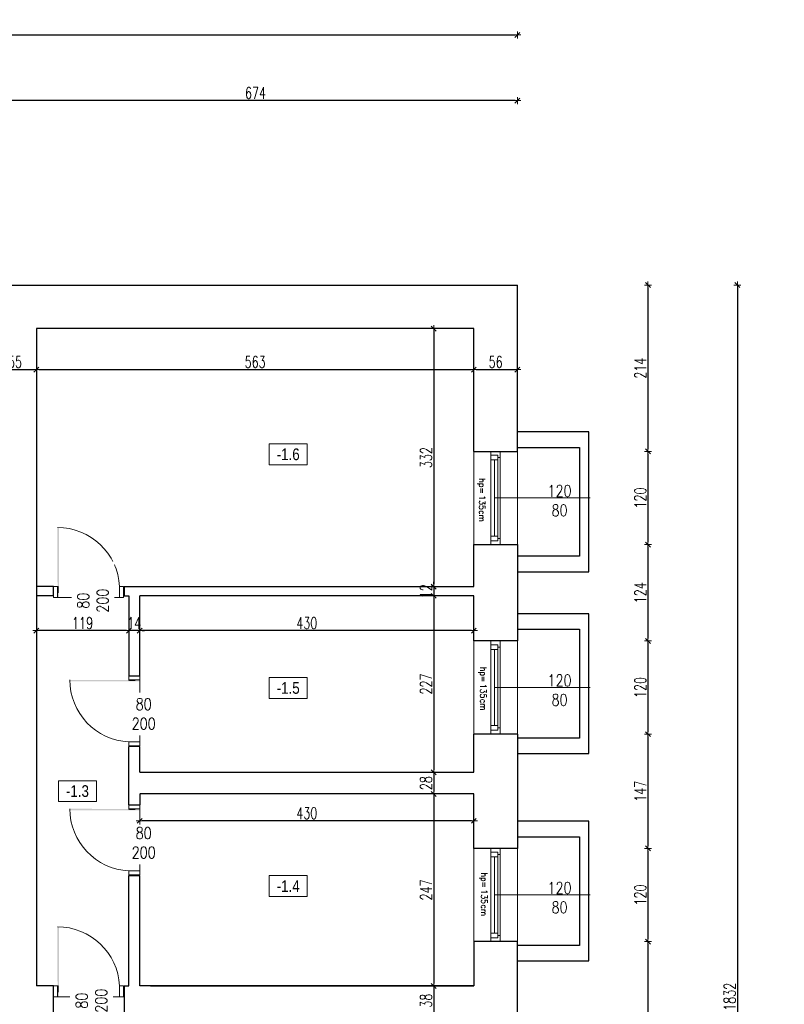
# Model space of a CAD drawing. Header units: millimetres. Extents: x 0 to 111311, y -48878 to -25280.
# Tile 55 of 244: x 70646 to 71630, y -31387 to -30120. Entities that reach past the tile are written whole.
import ezdxf

# ---------------------------------------------------------------- set-up
doc = ezdxf.new("R2010")
doc.units = ezdxf.units.MM
doc.linetypes.add('STRICHPUNKT', pattern=[0.5, 0.35, -0.05, 0.05, -0.05])
doc.layers.get('Defpoints').update_dxf_attribs({"color": 30})
for name, color, linetype, lineweight in [('J opisy', 7, 'Continuous', 9), ('J stolarka_okna', 144, 'Continuous', 0), ('J wymiary', 1, 'Continuous', 9), ('OPIS', 7, 'Continuous', 5), ('sciany', 252, 'Continuous', 30)]:
    doc.layers.add(name, color=color, linetype=linetype, lineweight=lineweight)
doc.styles.add('ADESK2', font='simplex', dxfattribs={"width": 0.7})
doc.styles.add('MtXpl_simplex_shx', font='simplex.shx')
doc.styles.get("Standard").update_dxf_attribs({"font": 'arial.ttf'})
doc.dimstyles.new('1-100', dxfattribs={"dimscale": 1.5, "dimtxt": 10, "dimasz": 2, "dimexe": 1, "dimexo": 1, "dimgap": 1.5, "dimtad": 1, "dimdec": 0, "dimrnd": 0.5, "dimdsep": 46, "dimtxsty": 'ADESK2', "dimblk": 'wymiar', "dimcen": -1, "dimdle": 5, "dimse1": 1, "dimse2": 1, "dimclrd": 256, "dimclre": 256, "dimclrt": 256, "dimadec": 0, "dimazin": 0, "dimtfac": 1, "dimtdec": 0, "dimtix": 1, "dimtmove": 0, "dimatfit": 3, "dimfxl": 20, "dimfxlon": 1, "dimtolj": 1, "dimtzin": 0, "dimarcsym": 0})

# ---------------------------------------------------------------- blocks, each defined once
blk = doc.blocks.new('wymiar')
for p, q in [((1.5, 0), (-1.5, 0)), ((1.06, 1.06), (-1.06, -1.06)), ((0, 1.5), (0, -1.5))]:
    blk.add_line(p, q)
blk = doc.blocks.new('*D1636')
at = {"layer": 'Defpoints', "color": 0, "ltscale": 4}
for p in [(91955.5, -30760.6), (0, -30978.1), (91914.8, -30978.1)]:
    blk.add_point(p, dxfattribs=at)
at = {"layer": 'J wymiary', "lineweight": -2}
blk.add_line((91914.8, -30763.6), (91914.8, -30975.1), dxfattribs=at)
at = {"layer": 'J wymiary', "lineweight": -2, "ltscale": 4, "xscale": 3, "yscale": 3, "zscale": 3}
for p, rotation in [((91914.8, -30760.6), 90), ((91914.8, -30978.1), 270)]:
    blk.add_blockref('wymiar', p, dxfattribs=dict(at, rotation=rotation))
at = {"layer": 'J wymiary', "ltscale": 4, "insert": (91905.1, -30869.4), "char_height": 15, "attachment_point": 5, "rotation": 90, "style": 'ADESK2'}
blk.add_mtext('\\A1;218', dxfattribs=at)
blk = doc.blocks.new('*D2959')
at = {"layer": 'Defpoints', "color": 0, "ltscale": 4}
for p in [(71230.6, -30517.3), (71179, -30849.3), (71230.6, -30849.3)]:
    blk.add_point(p, dxfattribs=at)
at = {"layer": 'J wymiary', "lineweight": -2}
blk.add_line((71179, -30520.3), (71179, -30846.3), dxfattribs=at)
at = {"layer": 'J wymiary', "lineweight": -2, "ltscale": 4, "xscale": 3, "yscale": 3, "zscale": 3}
for p, rotation in [((71179, -30517.3), 90), ((71179, -30849.3), 270)]:
    blk.add_blockref('wymiar', p, dxfattribs=dict(at, rotation=rotation))
at = {"layer": 'J wymiary', "ltscale": 4, "insert": (71169.2, -30683.3), "char_height": 15, "attachment_point": 5, "rotation": 90, "style": 'ADESK2'}
blk.add_mtext('\\A1;332', dxfattribs=at)
blk = doc.blocks.new('*D2960')
at = {"layer": 'Defpoints', "color": 0, "ltscale": 4}
for p in [(71179, -30849.3), (71179, -30861.3), (71179, -30861.3)]:
    blk.add_point(p, dxfattribs=at)
at = {"layer": 'J wymiary', "lineweight": -2}
for p, q in [((71179, -30846.3), (71179, -30843.3)), ((71179, -30849.3), (71179, -30861.3)), ((71179, -30864.3), (71179, -30867.3))]:
    blk.add_line(p, q, dxfattribs=at)
at = {"layer": 'J wymiary', "lineweight": -2, "ltscale": 4, "xscale": 3, "yscale": 3, "zscale": 3}
for p, rotation in [((71179, -30849.3), 270), ((71179, -30861.3), 90)]:
    blk.add_blockref('wymiar', p, dxfattribs=dict(at, rotation=rotation))
at = {"layer": 'J wymiary', "ltscale": 4, "insert": (71169.2, -30855.3), "char_height": 15, "attachment_point": 5, "rotation": 90, "style": 'ADESK2'}
blk.add_mtext('\\A1;12', dxfattribs=at)
blk = doc.blocks.new('*D2961')
at = {"layer": 'Defpoints', "color": 0, "ltscale": 4}
for p in [(71179, -30861.3), (71179, -31088.3), (71179, -31088.3)]:
    blk.add_point(p, dxfattribs=at)
at = {"layer": 'J wymiary', "lineweight": -2}
blk.add_line((71179, -30864.3), (71179, -31085.3), dxfattribs=at)
at = {"layer": 'J wymiary', "lineweight": -2, "ltscale": 4, "xscale": 3, "yscale": 3, "zscale": 3}
for p, rotation in [((71179, -30861.3), 90), ((71179, -31088.3), 270)]:
    blk.add_blockref('wymiar', p, dxfattribs=dict(at, rotation=rotation))
at = {"layer": 'J wymiary', "ltscale": 4, "insert": (71169.2, -30974.8), "char_height": 15, "attachment_point": 5, "rotation": 90, "style": 'ADESK2'}
blk.add_mtext('\\A1;227', dxfattribs=at)
blk = doc.blocks.new('*D2962')
at = {"layer": 'Defpoints', "color": 0, "ltscale": 4}
for p in [(71179, -31088.3), (71179, -31116.3), (71179, -31116.3)]:
    blk.add_point(p, dxfattribs=at)
at = {"layer": 'J wymiary', "lineweight": -2}
blk.add_line((71179, -31091.3), (71179, -31113.3), dxfattribs=at)
at = {"layer": 'J wymiary', "lineweight": -2, "ltscale": 4, "xscale": 3, "yscale": 3, "zscale": 3}
for p, rotation in [((71179, -31088.3), 90), ((71179, -31116.3), 270)]:
    blk.add_blockref('wymiar', p, dxfattribs=dict(at, rotation=rotation))
at = {"layer": 'J wymiary', "ltscale": 4, "insert": (71169.2, -31102.3), "char_height": 15, "attachment_point": 5, "rotation": 90, "style": 'ADESK2'}
blk.add_mtext('\\A1;28', dxfattribs=at)
blk = doc.blocks.new('*D2963')
at = {"layer": 'Defpoints', "color": 0, "ltscale": 4}
for p in [(71179, -31116.3), (71179, -31363.3), (71179, -31363.3)]:
    blk.add_point(p, dxfattribs=at)
at = {"layer": 'J wymiary', "lineweight": -2}
blk.add_line((71179, -31119.3), (71179, -31360.3), dxfattribs=at)
at = {"layer": 'J wymiary', "lineweight": -2, "ltscale": 4, "xscale": 3, "yscale": 3, "zscale": 3}
for p, rotation in [((71179, -31116.3), 90), ((71179, -31363.3), 270)]:
    blk.add_blockref('wymiar', p, dxfattribs=dict(at, rotation=rotation))
at = {"layer": 'J wymiary', "ltscale": 4, "insert": (71169.2, -31239.8), "char_height": 15, "attachment_point": 5, "rotation": 90, "style": 'ADESK2'}
blk.add_mtext('\\A1;247', dxfattribs=at)
blk = doc.blocks.new('*D2964')
at = {"layer": 'Defpoints', "color": 0, "ltscale": 4}
for p in [(71179, -31363.3), (71179, -31401.3), (71179, -31401.3)]:
    blk.add_point(p, dxfattribs=at)
at = {"layer": 'J wymiary', "lineweight": -2}
blk.add_line((71179, -31366.3), (71179, -31398.3), dxfattribs=at)
at = {"layer": 'J wymiary', "lineweight": -2, "ltscale": 4, "xscale": 3, "yscale": 3, "zscale": 3}
for p, rotation in [((71179, -31363.3), 90), ((71179, -31401.3), 270)]:
    blk.add_blockref('wymiar', p, dxfattribs=dict(at, rotation=rotation))
at = {"layer": 'J wymiary', "ltscale": 4, "insert": (71169.2, -31382.3), "char_height": 15, "attachment_point": 5, "rotation": 90, "style": 'ADESK2'}
blk.add_mtext('\\A1;38', dxfattribs=at)
blk = doc.blocks.new('*D3034')
at = {"layer": 'Defpoints', "color": 0, "ltscale": 4}
for p in [(70612.6, -30570), (70667.6, -30570), (70667.6, -30570)]:
    blk.add_point(p, dxfattribs=at)
at = {"layer": 'J wymiary', "lineweight": -2}
blk.add_line((70615.6, -30570), (70664.6, -30570), dxfattribs=at)
at = {"layer": 'J wymiary', "lineweight": -2, "ltscale": 4, "xscale": 3, "yscale": 3, "zscale": 3, "rotation": 180}
blk.add_blockref('wymiar', (70612.6, -30570), dxfattribs=at)
at = {"layer": 'J wymiary', "lineweight": -2, "ltscale": 4, "xscale": 3, "yscale": 3, "zscale": 3}
blk.add_blockref('wymiar', (70667.6, -30570), dxfattribs=at)
at = {"layer": 'J wymiary', "ltscale": 4, "insert": (70640.1, -30560.3), "char_height": 15, "attachment_point": 5, "style": 'ADESK2'}
blk.add_mtext('\\A1;55', dxfattribs=at)
blk = doc.blocks.new('*D3035')
at = {"layer": 'Defpoints', "color": 0, "ltscale": 4}
for p in [(70667.6, -30570), (71230.6, -30570), (71230.6, -30570)]:
    blk.add_point(p, dxfattribs=at)
at = {"layer": 'J wymiary', "lineweight": -2}
blk.add_line((70670.6, -30570), (71227.6, -30570), dxfattribs=at)
at = {"layer": 'J wymiary', "lineweight": -2, "ltscale": 4, "xscale": 3, "yscale": 3, "zscale": 3, "rotation": 180}
blk.add_blockref('wymiar', (70667.6, -30570), dxfattribs=at)
at = {"layer": 'J wymiary', "lineweight": -2, "ltscale": 4, "xscale": 3, "yscale": 3, "zscale": 3}
blk.add_blockref('wymiar', (71230.6, -30570), dxfattribs=at)
at = {"layer": 'J wymiary', "ltscale": 4, "insert": (70949.1, -30560.3), "char_height": 15, "attachment_point": 5, "style": 'ADESK2'}
blk.add_mtext('\\A1;563', dxfattribs=at)
blk = doc.blocks.new('*D3036')
at = {"layer": 'Defpoints', "color": 0, "ltscale": 4}
for p in [(70800.6, -30875), (71230.6, -30875), (70800.6, -30906.1)]:
    blk.add_point(p, dxfattribs=at)
at = {"layer": 'J wymiary', "lineweight": -2}
blk.add_line((71227.6, -30906.1), (70803.6, -30906.1), dxfattribs=at)
at = {"layer": 'J wymiary', "lineweight": -2, "ltscale": 4, "xscale": 3, "yscale": 3, "zscale": 3, "rotation": 180}
blk.add_blockref('wymiar', (70800.6, -30906.1), dxfattribs=at)
at = {"layer": 'J wymiary', "lineweight": -2, "ltscale": 4, "xscale": 3, "yscale": 3, "zscale": 3}
blk.add_blockref('wymiar', (71230.6, -30906.1), dxfattribs=at)
at = {"layer": 'J wymiary', "ltscale": 4, "insert": (71015.6, -30896.4), "char_height": 15, "attachment_point": 5, "style": 'ADESK2'}
blk.add_mtext('\\A1;430', dxfattribs=at)
blk = doc.blocks.new('*D3037')
at = {"layer": 'Defpoints', "color": 0, "ltscale": 4}
for p in [(70786.6, -30906.1), (70786.6, -30906.1), (70800.6, -30906.1)]:
    blk.add_point(p, dxfattribs=at)
at = {"layer": 'J wymiary', "lineweight": -2}
for p, q in [((70783.6, -30906.1), (70780.6, -30906.1)), ((70800.6, -30906.1), (70786.6, -30906.1)), ((70803.6, -30906.1), (70806.6, -30906.1))]:
    blk.add_line(p, q, dxfattribs=at)
at = {"layer": 'J wymiary', "lineweight": -2, "ltscale": 4, "xscale": 3, "yscale": 3, "zscale": 3}
blk.add_blockref('wymiar', (70786.6, -30906.1), dxfattribs=at)
at = {"layer": 'J wymiary', "lineweight": -2, "ltscale": 4, "xscale": 3, "yscale": 3, "zscale": 3, "rotation": 180}
blk.add_blockref('wymiar', (70800.6, -30906.1), dxfattribs=at)
at = {"layer": 'J wymiary', "ltscale": 4, "insert": (70793.6, -30896.4), "char_height": 15, "attachment_point": 5, "style": 'ADESK2'}
blk.add_mtext('\\A1;14', dxfattribs=at)
blk = doc.blocks.new('*D3038')
at = {"layer": 'Defpoints', "color": 0, "ltscale": 4}
for p in [(70667.6, -30906.1), (70667.6, -30906.1), (70786.6, -30906.1)]:
    blk.add_point(p, dxfattribs=at)
at = {"layer": 'J wymiary', "lineweight": -2}
blk.add_line((70783.6, -30906.1), (70670.6, -30906.1), dxfattribs=at)
at = {"layer": 'J wymiary', "lineweight": -2, "ltscale": 4, "xscale": 3, "yscale": 3, "zscale": 3, "rotation": 180}
blk.add_blockref('wymiar', (70667.6, -30906.1), dxfattribs=at)
at = {"layer": 'J wymiary', "lineweight": -2, "ltscale": 4, "xscale": 3, "yscale": 3, "zscale": 3}
blk.add_blockref('wymiar', (70786.6, -30906.1), dxfattribs=at)
at = {"layer": 'J wymiary', "ltscale": 4, "insert": (70727.1, -30896.4), "char_height": 15, "attachment_point": 5, "style": 'ADESK2'}
blk.add_mtext('\\A1;119', dxfattribs=at)
blk = doc.blocks.new('*D3039')
at = {"layer": 'Defpoints', "color": 0, "ltscale": 4}
for p in [(70800.6, -31116.3), (71230.6, -31116.3), (70800.6, -31150.9)]:
    blk.add_point(p, dxfattribs=at)
at = {"layer": 'J wymiary', "lineweight": -2}
blk.add_line((71227.6, -31150.9), (70803.6, -31150.9), dxfattribs=at)
at = {"layer": 'J wymiary', "lineweight": -2, "ltscale": 4, "xscale": 3, "yscale": 3, "zscale": 3, "rotation": 180}
blk.add_blockref('wymiar', (70800.6, -31150.9), dxfattribs=at)
at = {"layer": 'J wymiary', "lineweight": -2, "ltscale": 4, "xscale": 3, "yscale": 3, "zscale": 3}
blk.add_blockref('wymiar', (71230.6, -31150.9), dxfattribs=at)
at = {"layer": 'J wymiary', "ltscale": 4, "insert": (71015.6, -31141.1), "char_height": 15, "attachment_point": 5, "style": 'ADESK2'}
blk.add_mtext('\\A1;430', dxfattribs=at)
blk = doc.blocks.new('*D3069')
at = {"layer": 'Defpoints', "color": 0, "ltscale": 4}
for p in [(71230.6, -30570), (71286.6, -30570), (71286.6, -30570)]:
    blk.add_point(p, dxfattribs=at)
at = {"layer": 'J wymiary', "lineweight": -2}
blk.add_line((71233.6, -30570), (71283.6, -30570), dxfattribs=at)
at = {"layer": 'J wymiary', "lineweight": -2, "ltscale": 4, "xscale": 3, "yscale": 3, "zscale": 3, "rotation": 180}
blk.add_blockref('wymiar', (71230.6, -30570), dxfattribs=at)
at = {"layer": 'J wymiary', "lineweight": -2, "ltscale": 4, "xscale": 3, "yscale": 3, "zscale": 3}
blk.add_blockref('wymiar', (71286.6, -30570), dxfattribs=at)
at = {"layer": 'J wymiary', "ltscale": 4, "insert": (71258.6, -30560.3), "char_height": 15, "attachment_point": 5, "style": 'ADESK2'}
blk.add_mtext('\\A1;56', dxfattribs=at)
blk = doc.blocks.new('*D3193')
at = {"layer": 'Defpoints', "color": 0, "ltscale": 4}
for p in [(71286.6, -30461.3), (71286.6, -30675.3), (71454.6, -30675.3)]:
    blk.add_point(p, dxfattribs=at)
at = {"layer": 'J wymiary', "lineweight": -2}
blk.add_line((71454.6, -30464.3), (71454.6, -30672.3), dxfattribs=at)
at = {"layer": 'J wymiary', "lineweight": -2, "ltscale": 4, "xscale": 3, "yscale": 3, "zscale": 3}
for p, rotation in [((71454.6, -30461.3), 90), ((71454.6, -30675.3), 270)]:
    blk.add_blockref('wymiar', p, dxfattribs=dict(at, rotation=rotation))
at = {"layer": 'J wymiary', "ltscale": 4, "insert": (71444.8, -30568.3), "char_height": 15, "attachment_point": 5, "rotation": 90, "style": 'ADESK2'}
blk.add_mtext('\\A1;214', dxfattribs=at)
blk = doc.blocks.new('*D3194')
at = {"layer": 'Defpoints', "color": 0, "ltscale": 4}
for p in [(71286.6, -30675.3), (71275.8, -30795.3), (71454.6, -30795.3)]:
    blk.add_point(p, dxfattribs=at)
at = {"layer": 'J wymiary', "lineweight": -2}
blk.add_line((71454.6, -30678.3), (71454.6, -30792.3), dxfattribs=at)
at = {"layer": 'J wymiary', "lineweight": -2, "ltscale": 4, "xscale": 3, "yscale": 3, "zscale": 3}
for p, rotation in [((71454.6, -30675.3), 90), ((71454.6, -30795.3), 270)]:
    blk.add_blockref('wymiar', p, dxfattribs=dict(at, rotation=rotation))
at = {"layer": 'J wymiary', "ltscale": 4, "insert": (71444.8, -30735.3), "char_height": 15, "attachment_point": 5, "rotation": 90, "style": 'ADESK2'}
blk.add_mtext('\\A1;120', dxfattribs=at)
blk = doc.blocks.new('*D3195')
at = {"layer": 'Defpoints', "color": 0, "ltscale": 4}
for p in [(71275.8, -30795.3), (71277.6, -30919.3), (71454.6, -30919.3)]:
    blk.add_point(p, dxfattribs=at)
at = {"layer": 'J wymiary', "lineweight": -2}
blk.add_line((71454.6, -30798.3), (71454.6, -30916.3), dxfattribs=at)
at = {"layer": 'J wymiary', "lineweight": -2, "ltscale": 4, "xscale": 3, "yscale": 3, "zscale": 3}
for p, rotation in [((71454.6, -30795.3), 90), ((71454.6, -30919.3), 270)]:
    blk.add_blockref('wymiar', p, dxfattribs=dict(at, rotation=rotation))
at = {"layer": 'J wymiary', "ltscale": 4, "insert": (71444.8, -30857.3), "char_height": 15, "attachment_point": 5, "rotation": 90, "style": 'ADESK2'}
blk.add_mtext('\\A1;124', dxfattribs=at)
blk = doc.blocks.new('*D3196')
at = {"layer": 'Defpoints', "color": 0, "ltscale": 4}
for p in [(71277.6, -30919.3), (71275.5, -31039.3), (71454.6, -31039.3)]:
    blk.add_point(p, dxfattribs=at)
at = {"layer": 'J wymiary', "lineweight": -2}
blk.add_line((71454.6, -30922.3), (71454.6, -31036.3), dxfattribs=at)
at = {"layer": 'J wymiary', "lineweight": -2, "ltscale": 4, "xscale": 3, "yscale": 3, "zscale": 3}
for p, rotation in [((71454.6, -30919.3), 90), ((71454.6, -31039.3), 270)]:
    blk.add_blockref('wymiar', p, dxfattribs=dict(at, rotation=rotation))
at = {"layer": 'J wymiary', "ltscale": 4, "insert": (71444.8, -30979.3), "char_height": 15, "attachment_point": 5, "rotation": 90, "style": 'ADESK2'}
blk.add_mtext('\\A1;120', dxfattribs=at)
blk = doc.blocks.new('*D3197')
at = {"layer": 'Defpoints', "color": 0, "ltscale": 4}
for p in [(71275.5, -31039.3), (71273.5, -31186.3), (71454.6, -31186.3)]:
    blk.add_point(p, dxfattribs=at)
at = {"layer": 'J wymiary', "lineweight": -2}
blk.add_line((71454.6, -31042.3), (71454.6, -31183.3), dxfattribs=at)
at = {"layer": 'J wymiary', "lineweight": -2, "ltscale": 4, "xscale": 3, "yscale": 3, "zscale": 3}
for p, rotation in [((71454.6, -31039.3), 90), ((71454.6, -31186.3), 270)]:
    blk.add_blockref('wymiar', p, dxfattribs=dict(at, rotation=rotation))
at = {"layer": 'J wymiary', "ltscale": 4, "insert": (71444.8, -31112.8), "char_height": 15, "attachment_point": 5, "rotation": 90, "style": 'ADESK2'}
blk.add_mtext('\\A1;147', dxfattribs=at)
blk = doc.blocks.new('*D3198')
at = {"layer": 'Defpoints', "color": 0, "ltscale": 4}
for p in [(71273.5, -31186.3), (71276.8, -31306.3), (71454.6, -31306.3)]:
    blk.add_point(p, dxfattribs=at)
at = {"layer": 'J wymiary', "lineweight": -2}
blk.add_line((71454.6, -31189.3), (71454.6, -31303.3), dxfattribs=at)
at = {"layer": 'J wymiary', "lineweight": -2, "ltscale": 4, "xscale": 3, "yscale": 3, "zscale": 3}
for p, rotation in [((71454.6, -31186.3), 90), ((71454.6, -31306.3), 270)]:
    blk.add_blockref('wymiar', p, dxfattribs=dict(at, rotation=rotation))
at = {"layer": 'J wymiary', "ltscale": 4, "insert": (71444.8, -31246.3), "char_height": 15, "attachment_point": 5, "rotation": 90, "style": 'ADESK2'}
blk.add_mtext('\\A1;120', dxfattribs=at)
blk = doc.blocks.new('*D3199')
at = {"layer": 'Defpoints', "color": 0, "ltscale": 4}
for p in [(71276.8, -31306.3), (71264.6, -31723.3), (71454.6, -31723.3)]:
    blk.add_point(p, dxfattribs=at)
at = {"layer": 'J wymiary', "lineweight": -2}
blk.add_line((71454.6, -31309.3), (71454.6, -31720.3), dxfattribs=at)
at = {"layer": 'J wymiary', "lineweight": -2, "ltscale": 4, "xscale": 3, "yscale": 3, "zscale": 3}
for p, rotation in [((71454.6, -31306.3), 90), ((71454.6, -31723.3), 270)]:
    blk.add_blockref('wymiar', p, dxfattribs=dict(at, rotation=rotation))
at = {"layer": 'J wymiary', "ltscale": 4, "insert": (71444.8, -31514.8), "char_height": 15, "attachment_point": 5, "rotation": 90, "style": 'ADESK2'}
blk.add_mtext('\\A1;417', dxfattribs=at)
blk = doc.blocks.new('*D3200')
at = {"layer": 'Defpoints', "color": 0, "ltscale": 4}
for p in [(71286.6, -30461.3), (71286.6, -32293.3), (71569.7, -32293.3)]:
    blk.add_point(p, dxfattribs=at)
at = {"layer": 'J wymiary', "lineweight": -2}
blk.add_line((71569.7, -30464.3), (71569.7, -32290.3), dxfattribs=at)
at = {"layer": 'J wymiary', "lineweight": -2, "ltscale": 4, "xscale": 3, "yscale": 3, "zscale": 3}
for p, rotation in [((71569.7, -30461.3), 90), ((71569.7, -32293.3), 270)]:
    blk.add_blockref('wymiar', p, dxfattribs=dict(at, rotation=rotation))
at = {"layer": 'J wymiary', "ltscale": 4, "insert": (71559.9, -31377.3), "char_height": 15, "attachment_point": 5, "rotation": 90, "style": 'ADESK2'}
blk.add_mtext('\\A1;1832', dxfattribs=at)
blk = doc.blocks.new('*D3205')
at = {"layer": 'Defpoints', "color": 0, "ltscale": 4}
for p in [(70612.6, -30223.8), (70612.6, -30461.3), (71286.6, -30461.3)]:
    blk.add_point(p, dxfattribs=at)
at = {"layer": 'J wymiary', "lineweight": -2}
blk.add_line((71283.6, -30223.8), (70615.6, -30223.8), dxfattribs=at)
at = {"layer": 'J wymiary', "lineweight": -2, "ltscale": 4, "xscale": 3, "yscale": 3, "zscale": 3, "rotation": 180}
blk.add_blockref('wymiar', (70612.6, -30223.8), dxfattribs=at)
at = {"layer": 'J wymiary', "lineweight": -2, "ltscale": 4, "xscale": 3, "yscale": 3, "zscale": 3}
blk.add_blockref('wymiar', (71286.6, -30223.8), dxfattribs=at)
at = {"layer": 'J wymiary', "ltscale": 4, "insert": (70949.6, -30214), "char_height": 15, "attachment_point": 5, "style": 'ADESK2'}
blk.add_mtext('\\A1;674', dxfattribs=at)
blk = doc.blocks.new('*D3226')
at = {"layer": 'Defpoints', "color": 0, "ltscale": 4}
for p in [(71286.6, -30139.3), (66579.6, -30487.3), (71286.6, -30517.3)]:
    blk.add_point(p, dxfattribs=at)
at = {"layer": 'J wymiary', "lineweight": -2}
blk.add_line((66582.6, -30139.3), (71283.6, -30139.3), dxfattribs=at)
at = {"layer": 'J wymiary', "lineweight": -2, "ltscale": 4, "xscale": 3, "yscale": 3, "zscale": 3, "rotation": 180}
blk.add_blockref('wymiar', (66579.6, -30139.3), dxfattribs=at)
at = {"layer": 'J wymiary', "lineweight": -2, "ltscale": 4, "xscale": 3, "yscale": 3, "zscale": 3}
blk.add_blockref('wymiar', (71286.6, -30139.3), dxfattribs=at)
at = {"layer": 'J wymiary', "ltscale": 4, "insert": (68933.1, -30129.5), "char_height": 15, "attachment_point": 5, "style": 'ADESK2'}
blk.add_mtext('\\A1;4707', dxfattribs=at)

msp = doc.modelspace()

# ---------------------------------------------------------------- linework, layer by layer
at = {"layer": 'J opisy', "linetype": 'Continuous', "lineweight": 9}
for p, q in [((71257.086, -30735.284), (71380.086, -30735.284)), ((71257.086, -30979.284), (71380.086, -30979.284)), ((71257.086, -31246.284), (71380.086, -31246.284))]:
    msp.add_line(p, q, dxfattribs=at)
at = {"layer": 'J opisy'}
for p, q in [((70736.015, -30892.949), (70736.015, -30842.949)), ((70830.252, -31010.712), (70780.252, -31010.712)), ((70830.252, -31176.712), (70780.252, -31176.712)), ((70736.015, -31406.949), (70736.015, -31356.949))]:
    msp.add_line(p, q, dxfattribs=at)
at = {"layer": 'J stolarka_okna', "linetype": 'Continuous', "lineweight": 9}
for p, q in [((71230.586, -30675.284), (71230.586, -30795.284)), ((71252.586, -30675.284), (71252.586, -30795.284)), ((71264.586, -30675.284), (71252.586, -30675.284)), ((71252.586, -30680.284), (71252.586, -30686.284)), ((71252.586, -30680.284), (71261.586, -30680.284)), ((71261.586, -30680.284), (71261.586, -30686.284)), ((71264.586, -30795.284), (71264.586, -30675.284)), ((71286.586, -30795.284), (71286.586, -30675.284)), ((71252.586, -30686.284), (71261.586, -30686.284)), ((71257.086, -30686.284), (71257.086, -30784.284)), ((71261.586, -30683.284), (71264.586, -30683.284)), ((71261.586, -30686.284), (71261.586, -30784.284)), ((71252.586, -30784.284), (71252.586, -30790.284)), ((71252.586, -30784.284), (71261.586, -30784.284)), ((71252.586, -30790.284), (71261.586, -30790.284)), ((71252.586, -30795.284), (71264.586, -30795.284)), ((71261.586, -30784.284), (71261.586, -30790.284)), ((71261.586, -30787.284), (71264.586, -30787.284)), ((71230.586, -30919.284), (71230.586, -31039.284)), ((71252.586, -30919.284), (71252.586, -31039.284)), ((71264.586, -30919.284), (71252.586, -30919.284)), ((71264.586, -31039.284), (71264.586, -30919.284)), ((71286.586, -31039.284), (71286.586, -30919.284)), ((71252.586, -30924.284), (71252.586, -30930.284)), ((71252.586, -30924.284), (71261.586, -30924.284)), ((71252.586, -30930.284), (71261.586, -30930.284)), ((71257.086, -30930.284), (71257.086, -31028.284)), ((71261.586, -30924.284), (71261.586, -30930.284)), ((71261.586, -30927.284), (71264.586, -30927.284)), ((71261.586, -30930.284), (71261.586, -31028.284)), ((71252.586, -31028.284), (71252.586, -31034.284)), ((71252.586, -31028.284), (71261.586, -31028.284)), ((71252.586, -31034.284), (71261.586, -31034.284)), ((71261.586, -31028.284), (71261.586, -31034.284)), ((71261.586, -31031.284), (71264.586, -31031.284)), ((71252.586, -31039.284), (71264.586, -31039.284)), ((71230.586, -31186.284), (71230.586, -31306.284)), ((71252.586, -31186.284), (71252.586, -31306.284)), ((71264.586, -31186.284), (71252.586, -31186.284)), ((71264.586, -31306.284), (71264.586, -31186.284)), ((71286.586, -31306.284), (71286.586, -31186.284)), ((71252.586, -31191.284), (71252.586, -31197.284)), ((71252.586, -31191.284), (71261.586, -31191.284)), ((71252.586, -31197.284), (71261.586, -31197.284)), ((71257.086, -31197.284), (71257.086, -31295.284)), ((71261.586, -31191.284), (71261.586, -31197.284)), ((71261.586, -31194.284), (71264.586, -31194.284)), ((71261.586, -31197.284), (71261.586, -31295.284)), ((71252.586, -31295.284), (71252.586, -31301.284)), ((71252.586, -31295.284), (71261.586, -31295.284)), ((71252.586, -31301.284), (71261.586, -31301.284)), ((71261.586, -31295.284), (71261.586, -31301.284)), ((71261.586, -31298.284), (71264.586, -31298.284)), ((71252.586, -31306.284), (71264.586, -31306.284))]:
    msp.add_line(p, q, dxfattribs=at)
at = {"layer": 'J stolarka_okna'}
for p, q in [((70689.587, -30863.284), (70689.587, -30849.284)), ((70695.538, -30849.284), (70689.587, -30849.284)), ((70694.587, -30857.284), (70694.587, -30849.284)), ((70694.587, -30863.284), (70694.587, -30857.284)), ((70774.587, -30863.284), (70774.587, -30849.284)), ((70779.587, -30849.284), (70774.587, -30849.284)), ((70779.587, -30849.284), (70779.587, -30863.284)), ((70689.587, -30863.284), (70694.587, -30863.284)), ((70694.587, -30863.284), (70774.587, -30863.284)), ((70774.587, -30863.284), (70779.587, -30863.284)), ((70800.586, -30964.284), (70786.586, -30964.284)), ((70786.586, -30970.234), (70786.586, -30964.284)), ((70794.586, -30969.284), (70786.586, -30969.284)), ((70800.586, -30969.284), (70794.586, -30969.284)), ((70800.586, -30964.284), (70800.586, -30969.284)), ((70800.586, -30969.284), (70800.586, -31049.284)), ((70800.586, -31049.284), (70786.586, -31049.284)), ((70786.586, -31054.284), (70786.586, -31049.284)), ((70800.586, -31049.284), (70800.586, -31054.284)), ((70786.586, -31054.284), (70800.586, -31054.284)), ((70800.586, -31130.284), (70786.586, -31130.284)), ((70786.586, -31136.234), (70786.586, -31130.284)), ((70794.586, -31135.284), (70786.586, -31135.284)), ((70800.586, -31135.284), (70794.586, -31135.284)), ((70800.586, -31130.284), (70800.586, -31135.284)), ((70800.586, -31135.284), (70800.586, -31215.284)), ((70800.586, -31215.284), (70786.586, -31215.284)), ((70786.586, -31220.284), (70786.586, -31215.284)), ((70786.586, -31220.284), (70800.586, -31220.284)), ((70800.586, -31215.284), (70800.586, -31220.284)), ((70689.587, -31377.284), (70689.587, -31363.284)), ((70695.538, -31363.284), (70689.587, -31363.284)), ((70694.587, -31371.284), (70694.587, -31363.284)), ((70774.587, -31377.284), (70774.587, -31363.284)), ((70779.587, -31363.284), (70774.587, -31363.284)), ((70779.587, -31363.284), (70779.587, -31377.284)), ((70689.587, -31377.284), (70694.587, -31377.284)), ((70694.587, -31377.284), (70694.587, -31371.284)), ((70694.587, -31377.284), (70774.587, -31377.284)), ((70774.587, -31377.284), (70779.587, -31377.284))]:
    msp.add_line(p, q, dxfattribs=at)
for centre, start, end in [((70694.691, -30853.28), 2.863242, 90), ((70790.582, -30969.388), 180, 267.136758), ((70790.582, -31135.388), 180, 267.136758), ((70694.691, -31367.28), 2.863242, 90)]:
    msp.add_arc(centre, 79.996, start, end, dxfattribs=at)
for points in [[(70696.817, -30773.284), (70694.691, -30773.284), (70696.817, -30863.284), (70694.817, -30863.284)], [(70710.586, -30971.513), (70710.586, -30969.388), (70800.586, -30971.513), (70800.586, -30969.513)], [(70710.586, -31137.513), (70710.586, -31135.388), (70800.586, -31137.513), (70800.586, -31135.513)], [(70696.817, -31287.284), (70694.691, -31287.284), (70696.817, -31377.284), (70694.817, -31377.284)]]:
    msp.add_solid(points, dxfattribs=at)
at = {"layer": 'OPIS'}
for points in [[(71016.041, -30692.616), (70967.291, -30692.616), (70967.291, -30665.741), (71016.041, -30665.741)], [(71016.041, -30993.367), (70967.291, -30993.367), (70967.291, -30966.492), (71016.041, -30966.492)], [(70744.814, -31126.12), (70696.064, -31126.12), (70696.064, -31099.245), (70744.814, -31099.245)], [(71016.041, -31248.295), (70967.291, -31248.295), (70967.291, -31221.42), (71016.041, -31221.42)]]:
    msp.add_lwpolyline(points, close=True, dxfattribs=at)
at = {"layer": 'sciany'}
for p, q in [((70612.586, -30461.284), (71244.586, -30461.284)), ((71244.586, -30461.284), (71286.586, -30461.284)), ((71286.586, -30675.284), (71286.586, -30461.284)), ((71230.586, -30517.284), (70667.586, -30517.284)), ((70667.586, -30517.284), (70667.586, -30829.284)), ((71230.586, -30675.284), (71230.586, -30517.284)), ((71378.586, -30650.284), (71286.586, -30650.284)), ((71378.586, -30670.284), (71378.586, -30650.284)), ((71230.586, -30675.284), (71286.586, -30675.284)), ((71286.586, -30670.284), (71366.586, -30670.284)), ((71366.586, -30670.284), (71366.586, -30810.284)), ((71378.586, -30830.284), (71378.586, -30670.284)), ((71230.586, -30849.284), (71230.586, -30795.284)), ((71230.586, -30795.284), (71286.586, -30795.284)), ((71286.586, -30795.284), (71286.586, -30919.284)), ((71366.586, -30810.284), (71286.586, -30810.284)), ((70667.586, -30829.284), (70667.586, -31314.284)), ((71286.586, -30830.284), (71366.586, -30830.284)), ((71366.586, -30830.284), (71378.586, -30830.284)), ((70689.587, -30849.284), (70667.586, -30849.284)), ((70689.587, -30861.284), (70689.587, -30849.284)), ((70780.587, -30849.284), (71230.586, -30849.284)), ((70780.587, -30849.284), (70780.587, -30861.284)), ((70689.587, -30861.284), (70667.586, -30861.284)), ((70780.587, -30861.284), (70786.586, -30861.284)), ((70786.586, -30861.284), (70786.586, -30964.284)), ((71230.586, -30861.284), (70800.586, -30861.284)), ((70800.586, -30964.284), (70800.586, -30861.284)), ((71230.586, -30919.284), (71230.586, -30861.284)), ((71378.586, -30884.284), (71286.586, -30884.284)), ((71378.586, -30904.284), (71378.586, -30884.284)), ((71286.586, -30904.284), (71366.586, -30904.284)), ((71366.586, -30904.284), (71366.586, -31044.284)), ((71378.586, -31064.284), (71378.586, -30904.284)), ((71286.586, -30919.284), (71230.586, -30919.284)), ((70786.586, -30964.284), (70800.586, -30964.284)), ((71230.586, -31088.284), (71230.586, -31039.284)), ((71286.586, -31039.284), (71230.586, -31039.284)), ((71286.586, -31039.284), (71286.586, -31186.284)), ((71366.586, -31044.284), (71286.586, -31044.284)), ((70800.586, -31055.284), (70786.586, -31055.284)), ((70786.586, -31130.284), (70786.586, -31055.284)), ((70800.586, -31088.284), (70800.586, -31055.284)), ((71286.586, -31064.284), (71366.586, -31064.284)), ((71366.586, -31064.284), (71378.586, -31064.284)), ((70800.586, -31088.284), (71230.586, -31088.284)), ((71230.586, -31116.284), (70800.586, -31116.284)), ((70800.586, -31116.705), (70800.586, -31130.284)), ((71230.586, -31186.284), (71230.586, -31116.284)), ((70786.586, -31130.284), (70800.586, -31130.284)), ((71378.586, -31151.284), (71286.586, -31151.284)), ((71378.586, -31171.284), (71378.586, -31151.284)), ((71286.586, -31171.284), (71366.586, -31171.284)), ((71366.586, -31171.284), (71366.586, -31311.284)), ((71378.586, -31331.284), (71378.586, -31171.284)), ((71286.586, -31186.284), (71230.586, -31186.284)), ((70786.586, -31363.284), (70786.586, -31221.284)), ((70786.586, -31221.284), (70800.586, -31221.284)), ((70800.586, -31363.284), (70800.586, -31221.284)), ((70667.586, -31314.284), (70667.586, -31363.284)), ((71230.586, -31306.284), (71230.586, -31363.284)), ((71286.586, -31306.284), (71230.586, -31306.284)), ((71286.586, -31723.284), (71286.586, -31306.284)), ((71366.586, -31311.284), (71286.586, -31311.284)), ((71286.586, -31331.284), (71366.586, -31331.284)), ((71366.586, -31331.284), (71378.586, -31331.284)), ((70689.587, -31363.284), (70667.586, -31363.284)), ((70689.587, -31401.285), (70689.587, -31363.284)), ((70780.587, -31363.284), (70786.586, -31363.284)), ((70780.587, -31363.284), (70780.587, -31401.285)), ((71230.586, -31363.284), (70800.586, -31363.284)), ((70814.586, -31363.284), (71230.586, -31363.284))]:
    msp.add_line(p, q, dxfattribs=at)
at = {"layer": 'sciany', "linetype": 'STRICHPUNKT'}
for p, q in [((70695.538, -30857.284), (70695.538, -30849.284)), ((70794.586, -30970.234), (70786.586, -30970.234)), ((70794.586, -31136.234), (70786.586, -31136.234)), ((70695.538, -31371.284), (70695.538, -31363.284))]:
    msp.add_line(p, q, dxfattribs=at)

# ---------------------------------------------------------------- texts
at = {"layer": 'J opisy', "style": 'MtXpl_simplex_shx', "width": 0.9}
for s, p in [('hp=', (71237.351, -30710.035)), ('135', (71237.351, -30731.978)), ('cm', (71237.351, -30751.178)), ('hp=', (71238.836, -30952.734)), ('135', (71238.836, -30974.676)), ('cm', (71238.836, -30993.876)), ('hp=', (71239.98, -31217.367)), ('135', (71239.98, -31239.31)), ('cm', (71239.98, -31258.51))]:
    msp.add_text(s, height=8, rotation=270, dxfattribs=at).set_placement(p)
at = {"layer": 'J opisy', "char_height": 15, "width": 30.20626, "attachment_point": 5, "line_spacing_factor": 0.771429}
for insert in [(71340.911, -30738.714), (71340.911, -30982.714), (71340.911, -31249.714)]:
    msp.add_mtext('\\pxsm1;{\\Fsimplex|c238;\\W0.8;120\\Fsimplex|c0;\\P\\Fsimplex|c238;80}', dxfattribs=dict(at, insert=insert))
at = {"layer": 'OPIS', "char_height": 15, "width": 48.75, "attachment_point": 5, "line_spacing_factor": 0.857143}
for s, insert in [('{\\fArial Narrow|b0|i0|c238|p34;-1.6}', (70991.666, -30679.178)), ('{\\fArial Narrow|b0|i0|c238|p34;-1.5}', (70991.666, -30979.929)), ('{\\fArial Narrow|b0|i0|c238|p34;-1.3}', (70720.439, -31112.682)), ('{\\fArial Narrow|b0|i0|c238|p34;-1.4}', (70991.666, -31234.858))]:
    msp.add_mtext(s, dxfattribs=dict(at, insert=insert))

# ---------------------------------------------------------------- dimensions: what is measured, and where the dimension line sits
at = {"layer": 'J wymiary'}
for base, p1, p2, picture, middle in [((71286.586, -30139.275), (66579.586, -30487.284), (71286.586, -30517.284), '*D3226', (68933.086, -30129.525)), ((70612.586, -30223.798), (71286.586, -30461.284), (70612.586, -30461.284), '*D3205', (70949.586, -30214.048))]:
    dim = msp.add_linear_dim(base=base, p1=p1, p2=p2, dimstyle='1-100', override={"dimblk": 'wymiar'}, dxfattribs=at)
    dim.commit()
    dim.dimension.update_dxf_attribs({"geometry": picture, "text_midpoint": middle})
for base, p1, p2, picture, middle in [((71454.553, -30675.284), (71286.586, -30461.284), (71286.586, -30675.284), '*D3193', (71444.803, -30568.284)), ((71569.655, -32293.284), (71286.586, -30461.284), (71286.586, -32293.284), '*D3200', (71559.905, -31377.284)), ((71454.553, -30795.284), (71286.586, -30675.284), (71275.839, -30795.284), '*D3194', (71444.803, -30735.284)), ((91914.843, -30978.11), (91955.476, -30760.609), (0, -30978.11), '*D1636', (91905.093, -30869.359)), ((71454.553, -30919.284), (71275.839, -30795.284), (71277.624, -30919.284), '*D3195', (71444.803, -30857.284)), ((71454.553, -31039.284), (71277.624, -30919.284), (71275.541, -31039.284), '*D3196', (71444.803, -30979.284)), ((71454.553, -31186.284), (71275.541, -31039.284), (71273.482, -31186.284), '*D3197', (71444.803, -31112.784)), ((71454.553, -31306.284), (71273.482, -31186.284), (71276.814, -31306.284), '*D3198', (71444.803, -31246.284)), ((71454.553, -31723.284), (71276.814, -31306.284), (71264.586, -31723.284), '*D3199', (71444.803, -31514.784))]:
    dim = msp.add_linear_dim(base=base, p1=p1, p2=p2, angle=90, dimstyle='1-100', override={"dimblk": 'wymiar'}, dxfattribs=at)
    dim.commit()
    dim.dimension.update_dxf_attribs({"geometry": picture, "text_midpoint": middle})
for base, p1, p2, picture, middle in [((71178.956, -30849.284), (71230.586, -30517.284), (71230.586, -30849.284), '*D2959', (71169.206, -30683.284)), ((71178.956, -30861.284), (71178.956, -30849.284), (71178.956, -30861.284), '*D2960', (71169.206, -30855.284)), ((71178.956, -31088.284), (71178.956, -30861.284), (71178.956, -31088.284), '*D2961', (71169.206, -30974.784)), ((71178.956, -31116.284), (71178.956, -31088.284), (71178.956, -31116.284), '*D2962', (71169.206, -31102.284)), ((71178.956, -31363.284), (71178.956, -31116.284), (71178.956, -31363.284), '*D2963', (71169.206, -31239.784)), ((71178.956, -31401.284), (71178.956, -31363.284), (71178.956, -31401.284), '*D2964', (71169.206, -31382.284))]:
    dim = msp.add_linear_dim(base=base, p1=p1, p2=p2, angle=90, dimstyle='1-100', dxfattribs=at)
    dim.commit()
    dim.dimension.update_dxf_attribs({"geometry": picture, "text_midpoint": middle})
for base, p1, p2, picture, middle in [((70667.586, -30570.005), (70612.586, -30570.005), (70667.586, -30570.005), '*D3034', (70640.086, -30560.255)), ((71230.586, -30570.005), (70667.586, -30570.005), (71230.586, -30570.005), '*D3035', (70949.086, -30560.255)), ((71286.586, -30570.005), (71230.586, -30570.005), (71286.586, -30570.005), '*D3069', (71258.586, -30560.255)), ((70800.586, -30906.142), (71230.586, -30874.983), (70800.586, -30874.983), '*D3036', (71015.586, -30896.392)), ((70786.586, -30906.142), (70800.586, -30906.142), (70786.586, -30906.142), '*D3037', (70793.586, -30896.392))]:
    dim = msp.add_linear_dim(base=base, p1=p1, p2=p2, dimstyle='1-100', dxfattribs=at)
    dim.commit()
    dim.dimension.update_dxf_attribs({"geometry": picture, "text_midpoint": middle})

# ---------------------------------------------------------------- next in the draw order: texts
at = {"layer": 'J opisy', "char_height": 15, "width": 85.22639, "attachment_point": 5, "line_spacing_factor": 0.771429, "bg_fill": 2}
for insert, rotation in [((70740.347, -30867.516), 90.004545), ((70805.685, -31013.237), 359.995455), ((70805.685, -31179.237), 359.995455), ((70738.54, -31382.383), 90.004545)]:
    msp.add_mtext('\\pxsm1;{\\Fsimplex.shx|c238;\\W0.8;80\\P200}', dxfattribs=dict(at, insert=insert, rotation=rotation))

# ---------------------------------------------------------------- next in the draw order: dimensions: what is measured, and where the dimension line sits
at = {"layer": 'J wymiary'}
for base, p1, p2, picture, middle in [((70667.586, -30906.142), (70786.586, -30906.142), (70667.586, -30906.142), '*D3038', (70727.086, -30896.392)), ((70800.586, -31150.861), (71230.586, -31116.284), (70800.586, -31116.284), '*D3039', (71015.586, -31141.111))]:
    dim = msp.add_linear_dim(base=base, p1=p1, p2=p2, dimstyle='1-100', dxfattribs=at)
    dim.commit()
    dim.dimension.update_dxf_attribs({"geometry": picture, "text_midpoint": middle})

doc.saveas('drawing.dxf')
